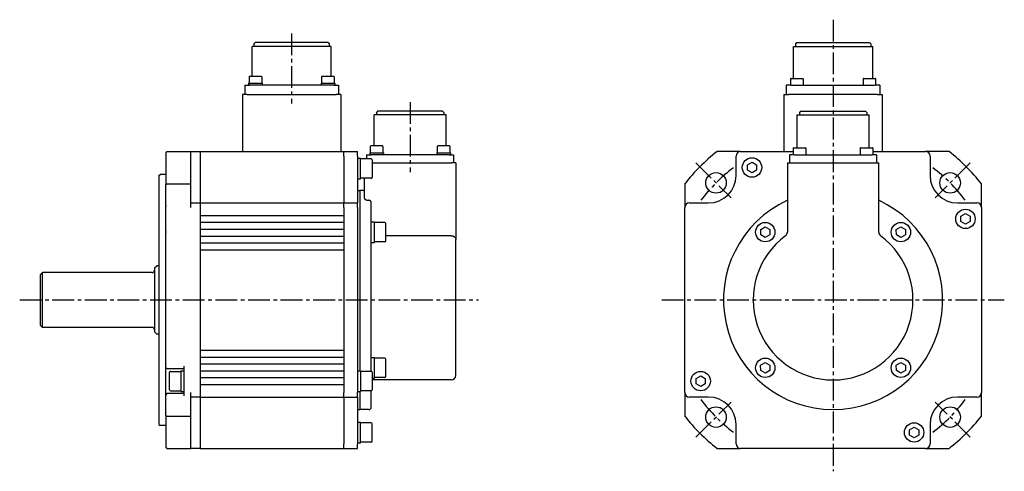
# Model space of a CAD drawing. Header units: millimetres. Extents: x 45132 to 45922, y 16857 to 17054.
# Tile 2 of 2: x 45490 to 45922, y 16857 to 17054. Entities that reach past the tile are written whole.
import ezdxf

# ---------------------------------------------------------------- set-up
doc = ezdxf.new("R2010")
doc.units = ezdxf.units.MM
doc.linetypes.add('CENTER2', pattern=[28.575, 19.05, -3.175, 3.175, -3.175])
doc.layers.add('Center', color=1, linetype='CENTER2')

msp = doc.modelspace()

# ---------------------------------------------------------------- linework, layer by layer
for p, q in [((45593.51, 17044.47), (45593.01, 17043.97)), ((45625.51, 17044.47), (45593.51, 17044.47)), ((45625.51, 17044.47), (45626.01, 17043.97)), ((45830.67, 17044.47), (45830.17, 17043.97)), ((45830.67, 17044.47), (45862.67, 17044.47)), ((45862.67, 17044.47), (45863.17, 17043.97)), ((45626.86, 17042.67), (45592.16, 17042.67)), ((45592.16, 17029.62), (45592.16, 17042.67)), ((45593.01, 17043.97), (45593.01, 17042.67)), ((45626.01, 17043.97), (45626.01, 17042.67)), ((45626.86, 17029.62), (45626.86, 17042.67)), ((45829.32, 17042.67), (45864.02, 17042.67)), ((45829.32, 17028.77), (45829.32, 17042.67)), ((45830.17, 17043.97), (45830.17, 17042.67)), ((45863.17, 17043.97), (45863.17, 17042.67)), ((45864.02, 17028.77), (45864.02, 17042.67)), ((45590.89, 17029.42), (45590.89, 17026.62)), ((45596.19, 17029.62), (45591.09, 17029.62)), ((45596.39, 17029.42), (45596.39, 17026.62)), ((45622.64, 17029.42), (45622.64, 17026.62)), ((45627.94, 17029.62), (45622.84, 17029.62)), ((45628.14, 17029.42), (45628.14, 17026.62)), ((45828.05, 17028.57), (45828.05, 17025.77)), ((45828.25, 17028.77), (45833.35, 17028.77)), ((45833.55, 17028.57), (45833.55, 17025.77)), ((45859.8, 17028.57), (45859.8, 17025.77)), ((45860, 17028.77), (45865.1, 17028.77)), ((45865.3, 17028.57), (45865.3, 17025.77)), ((45589.01, 17025.77), (45591.01, 17025.77)), ((45589.01, 17025.77), (45589.01, 17021.77)), ((45590.64, 17026.62), (45596.64, 17026.62)), ((45590.64, 17026.62), (45590.64, 17025.77)), ((45628.01, 17025.77), (45591.01, 17025.77)), ((45596.64, 17026.62), (45596.64, 17025.77)), ((45622.39, 17026.62), (45628.39, 17026.62)), ((45622.39, 17026.62), (45622.39, 17025.77)), ((45628.01, 17025.77), (45630.01, 17025.77)), ((45628.39, 17026.62), (45628.39, 17025.77)), ((45630.01, 17025.77), (45630.01, 17021.77)), ((45828.17, 17025.77), (45826.17, 17025.77)), ((45826.17, 17025.77), (45826.17, 17021.77)), ((45828.17, 17025.77), (45865.17, 17025.77)), ((45867.17, 17025.77), (45865.17, 17025.77)), ((45867.17, 17025.77), (45867.17, 17021.77)), ((45590.01, 17021.77), (45588.01, 17021.77)), ((45588.01, 17021.77), (45588.01, 16996.77)), ((45590.01, 17021.77), (45629.01, 17021.77)), ((45631.01, 17021.77), (45629.01, 17021.77)), ((45631.01, 17021.77), (45631.01, 16996.77)), ((45825.17, 17021.77), (45827.17, 17021.77)), ((45825.17, 17021.77), (45825.17, 16996.77)), ((45866.17, 17021.77), (45827.17, 17021.77)), ((45866.17, 17021.77), (45868.17, 17021.77)), ((45868.17, 17021.77), (45868.17, 16996.77)), ((45647.14, 17014.37), (45646.64, 17013.87)), ((45675.64, 17014.37), (45647.14, 17014.37)), ((45675.64, 17014.37), (45676.14, 17013.87)), ((45832.42, 17014.37), (45831.92, 17013.87)), ((45832.42, 17014.37), (45860.92, 17014.37)), ((45860.92, 17014.37), (45861.42, 17013.87)), ((45677.14, 17012.77), (45645.64, 17012.77)), ((45645.64, 16999.22), (45645.64, 17012.77)), ((45646.64, 17013.87), (45646.64, 17012.77)), ((45676.14, 17013.87), (45676.14, 17012.77)), ((45677.14, 16999.22), (45677.14, 17012.77)), ((45830.92, 17012.77), (45862.42, 17012.77)), ((45830.92, 16998.37), (45830.92, 17012.77)), ((45831.92, 17013.87), (45831.92, 17012.77)), ((45861.42, 17013.87), (45861.42, 17012.77)), ((45862.42, 16998.37), (45862.42, 17012.77)), ((45643.96, 16999.02), (45643.96, 16996.22)), ((45649.26, 16999.22), (45644.16, 16999.22)), ((45649.46, 16999.02), (45649.46, 16996.22)), ((45673.32, 16999.02), (45673.32, 16996.22)), ((45678.62, 16999.22), (45673.52, 16999.22)), ((45678.82, 16999.02), (45678.82, 16996.22)), ((45829.24, 16998.17), (45829.24, 16995.37)), ((45829.44, 16998.37), (45834.54, 16998.37)), ((45834.74, 16998.17), (45834.74, 16995.37)), ((45858.6, 16998.17), (45858.6, 16995.37)), ((45858.8, 16998.37), (45863.9, 16998.37)), ((45864.1, 16998.17), (45864.1, 16995.37)), ((45554.39, 16996.27), (45554.89, 16996.77)), ((45554.39, 16996.27), (45554.39, 16982.4)), ((45554.89, 16996.77), (45565.39, 16996.77)), ((45565.39, 16996.77), (45569.39, 16996.77)), ((45565.39, 16982.58), (45565.39, 16996.77)), ((45569.39, 16996.77), (45632.39, 16996.77)), ((45569.39, 16996.77), (45569.39, 16866.77)), ((45632.39, 16994.77), (45632.39, 16996.77)), ((45632.39, 16994.77), (45632.39, 16996.77)), ((45632.39, 16996.77), (45638.39, 16996.77)), ((45632.39, 16994.77), (45632.39, 16986.27)), ((45632.39, 16994.77), (45632.39, 16986.27)), ((45638.39, 16994.77), (45638.39, 16996.77)), ((45638.39, 16994.77), (45638.39, 16986.27)), ((45638.39, 16993.8), (45639.74, 16993.8)), ((45639.74, 16984.8), (45639.74, 16993.8)), ((45644.34, 16993.55), (45639.74, 16993.55)), ((45642.34, 16995.37), (45644.34, 16995.37)), ((45642.34, 16995.37), (45642.34, 16993.55)), ((45643.71, 16996.22), (45649.71, 16996.22)), ((45643.71, 16996.22), (45643.71, 16995.37)), ((45678.44, 16995.37), (45644.34, 16995.37)), ((45644.74, 16993.15), (45644.74, 16985.45)), ((45649.71, 16996.22), (45649.71, 16995.37)), ((45673.07, 16996.22), (45679.07, 16996.22)), ((45673.07, 16996.22), (45673.07, 16995.37)), ((45678.44, 16995.37), (45680.44, 16995.37)), ((45679.07, 16996.22), (45679.07, 16995.37)), ((45680.44, 16995.37), (45680.44, 16991.77)), ((45806.17, 16996.77), (45795.87, 16996.77)), ((45804.17, 16986.27), (45804.17, 16994.77)), ((45806.17, 16996.77), (45829.24, 16996.77)), ((45829.62, 16995.37), (45827.62, 16995.37)), ((45827.62, 16995.37), (45827.62, 16991.77)), ((45829.62, 16995.37), (45863.72, 16995.37)), ((45865.72, 16995.37), (45863.72, 16995.37)), ((45864.1, 16996.77), (45887.17, 16996.77)), ((45865.72, 16995.37), (45865.72, 16991.77)), ((45897.48, 16996.77), (45887.17, 16996.77)), ((45889.17, 16994.77), (45889.17, 16986.27)), ((45644.74, 16991.77), (45679.39, 16991.77)), ((45681.39, 16991.77), (45679.39, 16991.77)), ((45681.39, 16991.77), (45681.39, 16961.52)), ((45809.17, 16990.92), (45811.17, 16992.08)), ((45809.17, 16988.62), (45809.17, 16990.92)), ((45811.17, 16987.46), (45809.17, 16988.62)), ((45811.17, 16992.08), (45813.17, 16990.92)), ((45813.17, 16988.62), (45811.17, 16987.46)), ((45813.17, 16990.92), (45813.17, 16988.62)), ((45826.67, 16991.77), (45828.67, 16991.77)), ((45826.67, 16991.77), (45826.67, 16961.52)), ((45828.67, 16991.77), (45864.67, 16991.77)), ((45864.67, 16991.77), (45866.67, 16991.77)), ((45866.67, 16961.52), (45866.67, 16991.77)), ((45551.39, 16986.27), (45551.89, 16986.77)), ((45551.39, 16986.27), (45551.39, 16877.27)), ((45554.39, 16986.77), (45551.89, 16986.77)), ((45632.39, 16986.27), (45632.39, 16974.27)), ((45632.39, 16986.27), (45632.39, 16974.27)), ((45638.39, 16986.27), (45638.39, 16974.27)), ((45638.39, 16984.8), (45639.74, 16984.8)), ((45644.34, 16985.05), (45639.74, 16985.05)), ((45641.39, 16976.27), (45641.39, 16985.05)), ((45554.39, 16973.27), (45554.39, 16982.4)), ((45554.89, 16982.58), (45565.39, 16982.58)), ((45565.39, 16972.27), (45565.39, 16982.58)), ((45638.39, 16979.67), (45639.39, 16979.67)), ((45639.39, 16979.77), (45639.39, 16900.77)), ((45641.39, 16979.77), (45639.39, 16979.77)), ((45781.67, 16982.58), (45781.67, 16972.27)), ((45911.67, 16972.27), (45911.67, 16982.58)), ((45554.39, 16973.27), (45554.39, 16972.77)), ((45554.39, 16961.77), (45554.39, 16972.77)), ((45565.39, 16974.27), (45569.39, 16974.27)), ((45569.39, 16974.27), (45632.39, 16974.27)), ((45632.39, 16972.27), (45632.39, 16974.27)), ((45632.39, 16972.27), (45632.39, 16974.27)), ((45632.39, 16974.27), (45638.39, 16974.27)), ((45632.39, 16972.27), (45632.39, 16969.74)), ((45632.39, 16972.27), (45632.39, 16891.27)), ((45638.39, 16972.27), (45638.39, 16974.27)), ((45638.39, 16972.27), (45638.39, 16891.27)), ((45644.39, 16900.52), (45644.39, 16974.3)), ((45781.67, 16891.27), (45781.67, 16972.27)), ((45783.67, 16974.27), (45792.17, 16974.27)), ((45901.17, 16974.27), (45909.67, 16974.27)), ((45911.67, 16972.27), (45911.67, 16891.27)), ((45569.39, 16968.77), (45632.39, 16968.77)), ((45902.67, 16968.42), (45904.67, 16969.58)), ((45902.67, 16966.12), (45902.67, 16968.42)), ((45904.67, 16969.58), (45906.67, 16968.42)), ((45906.67, 16968.42), (45906.67, 16966.12)), ((45569.39, 16965.77), (45632.39, 16965.77)), ((45569.39, 16962.77), (45632.39, 16962.77)), ((45632.39, 16965.3), (45632.39, 16963.74)), ((45644.39, 16965.97), (45645.74, 16965.97)), ((45645.74, 16956.97), (45645.74, 16965.97)), ((45650.34, 16965.72), (45645.74, 16965.72)), ((45650.74, 16957.62), (45650.74, 16965.32)), ((45814.97, 16962.62), (45816.97, 16963.78)), ((45814.97, 16960.31), (45814.97, 16962.62)), ((45816.97, 16963.78), (45818.97, 16962.62)), ((45818.97, 16962.62), (45818.97, 16960.31)), ((45874.34, 16962.58), (45876.32, 16963.78)), ((45874.4, 16960.27), (45874.34, 16962.58)), ((45876.32, 16963.78), (45878.34, 16962.67)), ((45878.34, 16962.67), (45878.4, 16960.36)), ((45904.67, 16964.96), (45902.67, 16966.12)), ((45906.67, 16966.12), (45904.67, 16964.96)), ((45554.39, 16961.77), (45554.39, 16961.27)), ((45554.39, 16881.14), (45554.39, 16961.27)), ((45569.39, 16959.77), (45632.39, 16959.77)), ((45632.39, 16959.3), (45632.39, 16957.74)), ((45679.39, 16959.91), (45650.74, 16959.91)), ((45681.39, 16961.52), (45681.39, 16958.3)), ((45681.39, 16898.77), (45681.39, 16958.3)), ((45816.97, 16959.16), (45814.97, 16960.31)), ((45818.97, 16960.31), (45816.97, 16959.16)), ((45876.42, 16959.16), (45874.4, 16960.27)), ((45878.4, 16960.36), (45876.42, 16959.16)), ((45569.39, 16956.77), (45632.39, 16956.77)), ((45644.39, 16956.97), (45645.74, 16956.97)), ((45650.34, 16957.22), (45645.74, 16957.22)), ((45569.39, 16953.77), (45632.39, 16953.77)), ((45632.39, 16953.3), (45632.39, 16910.24)), ((45549.39, 16945.77), (45550.39, 16946.77)), ((45549.39, 16945.77), (45549.39, 16917.77)), ((45551.39, 16946.77), (45550.39, 16946.77)), ((45499.39, 16942.77), (45500.39, 16943.77)), ((45499.39, 16942.77), (45499.39, 16920.77)), ((45500.39, 16919.77), (45500.39, 16943.77)), ((45548.39, 16943.77), (45500.39, 16943.77)), ((45499.39, 16920.77), (45500.39, 16919.77)), ((45548.39, 16919.77), (45500.39, 16919.77)), ((45549.39, 16917.77), (45550.39, 16916.77)), ((45551.39, 16916.77), (45550.39, 16916.77)), ((45569.39, 16909.77), (45632.39, 16909.77)), ((45569.39, 16906.77), (45632.39, 16906.77)), ((45644.39, 16906.57), (45645.74, 16906.57)), ((45645.74, 16897.57), (45645.74, 16906.57)), ((45554.89, 16901.77), (45554.39, 16902.27)), ((45562.39, 16889.77), (45562.39, 16902.77)), ((45569.39, 16903.77), (45632.39, 16903.77)), ((45632.39, 16905.8), (45632.39, 16904.24)), ((45650.34, 16906.32), (45645.74, 16906.32)), ((45650.74, 16898.22), (45650.74, 16905.92)), ((45814.95, 16903.18), (45816.92, 16904.38)), ((45815, 16900.87), (45814.95, 16903.18)), ((45816.92, 16904.38), (45818.95, 16903.27)), ((45818.95, 16903.27), (45819, 16900.96)), ((45874.34, 16903.18), (45876.32, 16904.38)), ((45874.4, 16900.87), (45874.34, 16903.18)), ((45876.32, 16904.38), (45878.34, 16903.27)), ((45878.34, 16903.27), (45878.39, 16900.96)), ((45554.89, 16901.77), (45562.39, 16901.77)), ((45556.04, 16892.42), (45556.04, 16900.12)), ((45556.44, 16900.52), (45561.04, 16900.52)), ((45561.04, 16900.77), (45561.04, 16891.77)), ((45561.04, 16900.77), (45562.39, 16900.77)), ((45569.39, 16900.77), (45632.39, 16900.77)), ((45569.39, 16897.77), (45632.39, 16897.77)), ((45632.39, 16899.8), (45632.39, 16898.24)), ((45638.39, 16900.77), (45639.74, 16900.77)), ((45639.74, 16900.77), (45639.74, 16891.77)), ((45644.34, 16900.52), (45639.74, 16900.52)), ((45644.74, 16900.12), (45644.74, 16892.42)), ((45650.34, 16897.82), (45645.74, 16897.82)), ((45786.67, 16897.42), (45788.67, 16898.58)), ((45788.67, 16898.58), (45790.67, 16897.42)), ((45817.03, 16899.76), (45815, 16900.87)), ((45819, 16900.96), (45817.03, 16899.76)), ((45876.42, 16899.76), (45874.4, 16900.87)), ((45878.39, 16900.96), (45876.42, 16899.76)), ((45569.39, 16894.77), (45632.39, 16894.77)), ((45632.39, 16893.8), (45632.39, 16891.27)), ((45644.74, 16897.57), (45645.74, 16897.57)), ((45679.39, 16896.77), (45644.74, 16896.77)), ((45786.67, 16895.12), (45786.67, 16897.42)), ((45788.67, 16893.96), (45786.67, 16895.12)), ((45790.67, 16895.12), (45788.67, 16893.96)), ((45790.67, 16897.42), (45790.67, 16895.12)), ((45554.89, 16890.77), (45554.39, 16890.27)), ((45562.39, 16890.77), (45554.89, 16890.77)), ((45556.44, 16892.02), (45561.04, 16892.02)), ((45561.04, 16891.77), (45562.39, 16891.77)), ((45565.39, 16880.96), (45565.39, 16891.27)), ((45569.39, 16889.27), (45565.39, 16889.27)), ((45569.39, 16889.27), (45632.39, 16889.27)), ((45632.39, 16889.27), (45632.39, 16891.27)), ((45632.39, 16889.27), (45632.39, 16891.27)), ((45632.39, 16889.27), (45632.39, 16877.27)), ((45632.39, 16889.27), (45632.39, 16877.27)), ((45632.39, 16889.27), (45638.39, 16889.27)), ((45638.39, 16891.77), (45639.74, 16891.77)), ((45638.39, 16889.27), (45638.39, 16891.27)), ((45638.39, 16889.27), (45638.39, 16877.27)), ((45639.39, 16891.77), (45639.39, 16883.77)), ((45644.34, 16892.02), (45639.74, 16892.02)), ((45644.39, 16884.77), (45644.39, 16892.02)), ((45781.67, 16891.27), (45781.67, 16880.96)), ((45792.17, 16889.27), (45783.67, 16889.27)), ((45909.67, 16889.27), (45901.17, 16889.27)), ((45911.67, 16880.96), (45911.67, 16891.27)), ((45554.39, 16881.14), (45554.39, 16867.27)), ((45554.89, 16880.96), (45565.39, 16880.96)), ((45565.39, 16866.77), (45565.39, 16880.96)), ((45638.39, 16883.87), (45639.39, 16883.87)), ((45643.39, 16883.77), (45639.39, 16883.77)), ((45551.39, 16877.27), (45551.89, 16876.77)), ((45554.39, 16876.77), (45551.89, 16876.77)), ((45632.39, 16877.27), (45632.39, 16868.77)), ((45632.39, 16877.27), (45632.39, 16868.77)), ((45638.39, 16878.27), (45639.74, 16878.27)), ((45638.39, 16877.27), (45638.39, 16868.77)), ((45639.74, 16869.27), (45639.74, 16878.27)), ((45644.34, 16878.02), (45639.74, 16878.02)), ((45644.74, 16869.92), (45644.74, 16877.62)), ((45804.17, 16868.77), (45804.17, 16877.27)), ((45889.17, 16877.27), (45889.17, 16868.77)), ((45880.17, 16874.92), (45882.17, 16876.08)), ((45880.17, 16872.62), (45880.17, 16874.92)), ((45882.17, 16871.46), (45880.17, 16872.62)), ((45882.17, 16876.08), (45884.17, 16874.92)), ((45884.17, 16872.62), (45882.17, 16871.46)), ((45884.17, 16874.92), (45884.17, 16872.62)), ((45632.39, 16866.77), (45632.39, 16868.77)), ((45632.39, 16866.77), (45632.39, 16868.77)), ((45638.39, 16869.27), (45639.74, 16869.27)), ((45638.39, 16866.77), (45638.39, 16868.77)), ((45644.34, 16869.52), (45639.74, 16869.52)), ((45554.39, 16867.27), (45554.89, 16866.77)), ((45554.89, 16866.77), (45565.39, 16866.77)), ((45569.39, 16866.77), (45565.39, 16866.77)), ((45569.39, 16866.77), (45632.39, 16866.77)), ((45632.39, 16866.77), (45638.39, 16866.77)), ((45795.87, 16866.77), (45806.17, 16866.77)), ((45887.17, 16866.77), (45806.17, 16866.77)), ((45887.17, 16866.77), (45897.48, 16866.77))]:
    msp.add_line(p, q)
at = {"flags": 128}
for points in [[(45554.39, 16982.4), (45554.41, 16982.41), (45554.43, 16982.42), (45554.45, 16982.43), (45554.47, 16982.43), (45554.49, 16982.44), (45554.51, 16982.45), (45554.53, 16982.45), (45554.55, 16982.46), (45554.57, 16982.47), (45554.6, 16982.48), (45554.62, 16982.48), (45554.64, 16982.49), (45554.66, 16982.5), (45554.68, 16982.5), (45554.7, 16982.51), (45554.72, 16982.52), (45554.74, 16982.53), (45554.76, 16982.53), (45554.78, 16982.54), (45554.8, 16982.55), (45554.82, 16982.55), (45554.85, 16982.56), (45554.87, 16982.57), (45554.89, 16982.58)], [(45641.39, 16976.27), (45641.39, 16976.22), (45641.4, 16976.17), (45641.42, 16976.11), (45641.45, 16976.06), (45641.49, 16976.01), (45641.53, 16975.96), (45641.58, 16975.91), (45641.64, 16975.86), (45641.71, 16975.81), (45641.78, 16975.77), (45641.86, 16975.72), (45641.95, 16975.68), (45642.04, 16975.64), (45642.14, 16975.6), (45642.24, 16975.57), (45642.35, 16975.54), (45642.47, 16975.51), (45642.6, 16975.48), (45642.72, 16975.46), (45642.85, 16975.44), (45642.99, 16975.42), (45643.12, 16975.41), (45643.25, 16975.41), (45643.39, 16975.4)], [(45644.39, 16974.3), (45644.38, 16974.37), (45644.38, 16974.44), (45644.37, 16974.51), (45644.35, 16974.58), (45644.34, 16974.64), (45644.32, 16974.71), (45644.29, 16974.77), (45644.26, 16974.83), (45644.23, 16974.89), (45644.19, 16974.95), (45644.15, 16975.01), (45644.11, 16975.06), (45644.07, 16975.11), (45644.02, 16975.16), (45643.96, 16975.2), (45643.9, 16975.25), (45643.84, 16975.28), (45643.78, 16975.31), (45643.72, 16975.34), (45643.66, 16975.36), (45643.59, 16975.38), (45643.52, 16975.39), (45643.45, 16975.4), (45643.39, 16975.4)], [(45554.39, 16881.14), (45554.41, 16881.13), (45554.43, 16881.12), (45554.45, 16881.12), (45554.47, 16881.11), (45554.49, 16881.1), (45554.51, 16881.09), (45554.53, 16881.09), (45554.55, 16881.08), (45554.57, 16881.07), (45554.6, 16881.06), (45554.62, 16881.06), (45554.64, 16881.05), (45554.66, 16881.04), (45554.68, 16881.04), (45554.7, 16881.03), (45554.72, 16881.02), (45554.74, 16881.01), (45554.76, 16881.01), (45554.78, 16881), (45554.8, 16880.99), (45554.82, 16880.99), (45554.85, 16880.98), (45554.87, 16880.97), (45554.89, 16880.96)]]:
    msp.add_lwpolyline(points, dxfattribs=at)
for centre, radius in [((45811.17, 16989.77), 4.25), ((45795.41, 16983.04), 4.5), ((45897.94, 16983.04), 4.5), ((45904.67, 16967.27), 4.25), ((45816.97, 16961.47), 4.25), ((45876.37, 16961.47), 4.25), ((45816.97, 16902.07), 4.25), ((45876.37, 16902.07), 4.25), ((45788.67, 16896.27), 4.25), ((45795.41, 16880.5), 4.5), ((45897.94, 16880.5), 4.5), ((45882.17, 16873.77), 4.25)]:
    msp.add_circle(centre, radius)
for centre, radius, start, end in [((45591.09, 17029.42), 0.2, 90, 180), ((45596.19, 17029.42), 0.2, 0, 90), ((45622.84, 17029.42), 0.2, 90, 180), ((45627.94, 17029.42), 0.2, 0, 90), ((45828.25, 17028.57), 0.2, 90, 180), ((45833.35, 17028.57), 0.2, 0, 90), ((45860, 17028.57), 0.2, 90, 180), ((45865.1, 17028.57), 0.2, 0, 90), ((45644.16, 16999.02), 0.2, 90, 180), ((45649.26, 16999.02), 0.2, 0, 90), ((45673.52, 16999.02), 0.2, 90, 180), ((45678.62, 16999.02), 0.2, 0, 90), ((45829.44, 16998.17), 0.2, 90, 180), ((45834.54, 16998.17), 0.2, 0, 90), ((45858.8, 16998.17), 0.2, 90, 180), ((45863.9, 16998.17), 0.2, 0, 90), ((45644.34, 16993.15), 0.4, 0, 90), ((45846.67, 16931.77), 82.5, 128.0123, 141.9877), ((45806.17, 16994.77), 2, 90, 180), ((45887.17, 16994.77), 2, 0, 90), ((45846.67, 16931.77), 82.5, 38.0123, 51.9877), ((45644.34, 16985.45), 0.4, 270, 0), ((45792.17, 16986.27), 12, 270, 0), ((45901.17, 16986.27), 12, 180, 270), ((45846.67, 16931.77), 48, 114.6243, 65.3757), ((45783.67, 16972.27), 2, 90, 180), ((45909.67, 16972.27), 2, 0, 90), ((45650.34, 16965.32), 0.4, 0, 90), ((45846.67, 16931.77), 35, 126.4837, 53.5163), ((45824.67, 16961.52), 2, 306.4837, 0), ((45868.67, 16961.52), 2, 180, 233.5163), ((45650.34, 16957.62), 0.4, 270, 0), ((45548.39, 16944.77), 1, 270, 0), ((45548.39, 16918.77), 1, 0, 90), ((45650.34, 16905.92), 0.4, 0, 90), ((45556.44, 16900.12), 0.4, 90, 180), ((45644.34, 16900.12), 0.4, 0, 90), ((45650.34, 16898.22), 0.4, 270, 0), ((45679.39, 16898.77), 2, 270, 0), ((45556.44, 16892.42), 0.4, 180, 270), ((45644.34, 16892.42), 0.4, 270, 0), ((45783.67, 16891.27), 2, 180, 270), ((45792.17, 16877.27), 12, 0, 90), ((45901.17, 16877.27), 12, 90, 180), ((45909.67, 16891.27), 2, 270, 0), ((45643.39, 16884.77), 1, 270, 0), ((45846.67, 16931.77), 82.5, 218.0123, 231.9877), ((45846.67, 16931.77), 82.5, 308.0123, 321.9877), ((45644.34, 16877.62), 0.4, 0, 90), ((45644.34, 16869.92), 0.4, 270, 0), ((45806.17, 16868.77), 2, 180, 270), ((45887.17, 16868.77), 2, 270, 0)]:
    msp.add_arc(centre, radius, start, end)
at = {"extrusion": (0, 0, -1)}
msp.add_ellipse((45679.39, 16958.3), major_axis=(2, 0), ratio=0.804026, start_param=4.712389, end_param=6.283185, dxfattribs=at)
at = {"layer": 'Center', "ltscale": 0.5}
for p, q in [((45846.67, 17054.47), (45846.67, 16856.77)), ((45609.51, 17048.47), (45609.51, 17017.77)), ((45661.39, 17018.37), (45661.39, 16987.77)), ((45786.57, 16991.87), (45801.98, 16976.47)), ((45906.78, 16991.87), (45891.37, 16976.47)), ((45490.39, 16931.77), (45691.39, 16931.77)), ((45771.67, 16931.77), (45921.67, 16931.77)), ((45786.57, 16871.67), (45801.98, 16887.07)), ((45906.78, 16871.67), (45891.37, 16887.07))]:
    msp.add_line(p, q, dxfattribs=at)
for start, end in [(127, 143), (37, 53), (217, 233), (307, 323)]:
    msp.add_arc((45846.67, 16931.77), 72.5, start, end, dxfattribs=at)

doc.saveas('drawing.dxf')
